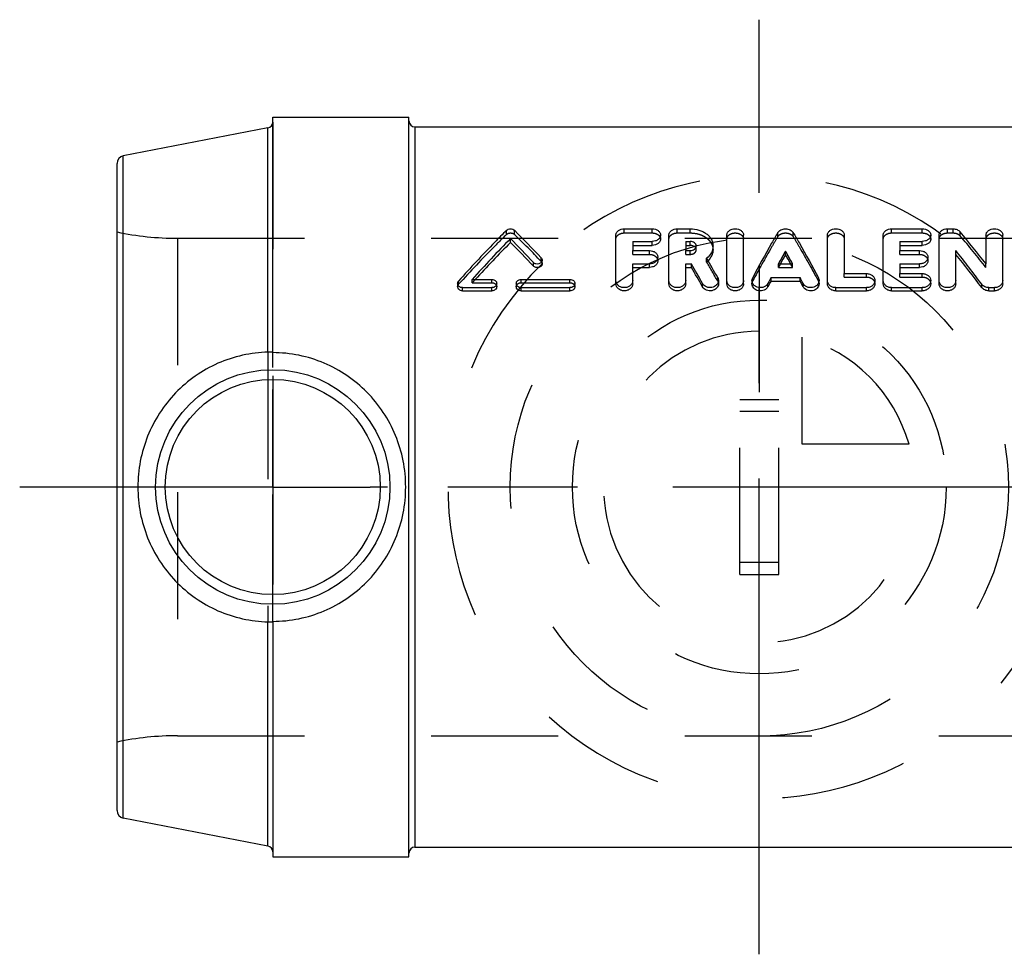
# Model space of a CAD drawing. Header units: millimetres. Extents: x 462 to 538, y 476 to 524.
# Tile 1 of 2: x 462 to 512.6, y 476 to 524. Entities that reach past the tile are written whole.
import ezdxf

# ---------------------------------------------------------------- set-up
doc = ezdxf.new("R2010")
doc.units = ezdxf.units.MM
doc.header["$LTSCALE"] = 65.185185
doc.linetypes.add('CENTER', pattern=[0.6, 0.375, -0.075, 0.075, -0.075])
doc.linetypes.add('HIDDEN', pattern=[0.2, 0.1, -0.1])
for name, color, linetype in [('ACHSEN_S', 7, 'CONTINUOUS'), ('KOERPER', 7, 'CONTINUOUS'), ('KONST.EL_MIT_GEO', 7, 'CONTINUOUS'), ('KURVEN', 7, 'CONTINUOUS')]:
    doc.layers.add(name, color=color, linetype=linetype)

msp = doc.modelspace()

# ---------------------------------------------------------------- linework, layer by layer
at = {"layer": 'ACHSEN_S', "color": 2, "linetype": 'CENTER'}
for p, q in [((500, 475.997), (500, 524.003)), ((475, 500), (475, 505)), ((470, 500), (462, 500)), ((475, 500), (470, 500)), ((475, 500), (475, 495)), ((475, 500), (480, 500)), ((520, 500), (480, 500))]:
    msp.add_line(p, q, dxfattribs=at)
at = {"layer": 'KOERPER', "color": 7, "linetype": 'Continuous'}
for p, q in [((475, 506.9), (475, 519)), ((475, 519), (482, 519)), ((482, 481), (482, 519)), ((474.757, 506.927), (474.757, 518.453)), ((482.3, 518.5), (517.7, 518.5)), ((474.757, 481.547), (474.757, 493.073)), ((475, 493.1), (475, 481)), ((482.3, 481.5), (517.7, 481.5)), ((475, 481), (482, 481))]:
    msp.add_line(p, q, dxfattribs=at)
at = {"layer": 'KOERPER', "color": 8, "linetype": 'HIDDEN'}
for p, q in [((470.106, 512.775), (529.894, 512.775)), ((474.757, 506.927), (474.757, 493.073)), ((475, 493.1), (475, 506.9)), ((470.106, 487.225), (529.894, 487.225))]:
    msp.add_line(p, q, dxfattribs=at)
at = {"layer": 'KOERPER', "color": 7, "linetype": 'Continuous'}
for points, knots in [([(474.757, 506.927), (474.318, 506.916), (473.436, 506.808), (472.167, 506.392), (470.999, 505.734), (469.981, 504.861), (469.15, 503.811), (468.535, 502.621), (468.156, 501.336), (468.071, 500.445), (468.071, 500)], [0, 0, 0, 0, 0.123802, 0.248787, 0.374148, 0.499377, 0.62441, 0.74944, 0.874639, 1, 1, 1, 1]), ([(475, 506.914), (475, 506.915), (474.999, 506.916), (474.993, 506.918), (474.981, 506.921), (474.961, 506.923), (474.933, 506.925), (474.897, 506.927), (474.855, 506.928), (474.808, 506.928), (474.775, 506.928), (474.757, 506.927)], [0, 0, 0, 0, 0.007193, 0.021049, 0.072475, 0.156204, 0.271627, 0.417243, 0.590384, 0.786727, 1, 1, 1, 1]), ([(481.832, 500), (481.832, 500.452), (481.744, 501.357), (481.352, 502.658), (480.72, 503.852), (479.872, 504.898), (478.839, 505.76), (477.653, 506.406), (476.357, 506.809), (475.452, 506.9), (475, 506.9)], [0, 0, 0, 0, 0.126007, 0.25146, 0.37612, 0.500182, 0.624174, 0.748683, 0.874025, 1, 1, 1, 1]), ([(468.071, 500), (468.071, 499.555), (468.156, 498.664), (468.535, 497.379), (469.15, 496.189), (469.981, 495.139), (470.999, 494.266), (472.167, 493.608), (473.436, 493.192), (474.318, 493.084), (474.757, 493.073)], [0, 0, 0, 0, 0.125361, 0.25056, 0.37559, 0.500623, 0.625852, 0.751213, 0.876198, 1, 1, 1, 1]), ([(475, 493.1), (475.452, 493.1), (476.357, 493.191), (477.653, 493.594), (478.839, 494.24), (479.872, 495.102), (480.72, 496.148), (481.352, 497.342), (481.744, 498.643), (481.832, 499.548), (481.832, 500)], [0, 0, 0, 0, 0.125975, 0.251317, 0.375826, 0.499818, 0.62388, 0.74854, 0.873993, 1, 1, 1, 1]), ([(474.757, 493.073), (474.775, 493.072), (474.808, 493.072), (474.855, 493.072), (474.897, 493.073), (474.933, 493.075), (474.961, 493.077), (474.981, 493.079), (474.993, 493.082), (474.999, 493.084), (475, 493.085), (475, 493.086)], [0, 0, 0, 0, 0.213273, 0.409615, 0.582757, 0.728373, 0.843795, 0.927525, 0.978951, 0.992807, 1, 1, 1, 1])]:
    msp.add_open_spline(points, degree=3, knots=knots, dxfattribs=at)
at = {"layer": 'KONST.EL_MIT_GEO', "color": 8, "linetype": 'HIDDEN'}
for p, q in [((475, 518.739), (475, 481.261)), ((482, 481.2), (482, 518.8)), ((487.013, 512.974), (487.013, 513.184)), ((487.422, 512.974), (487.422, 513.184)), ((493.062, 513.048), (493.062, 513.26)), ((493.062, 513.048), (494.496, 513.048)), ((494.496, 513.048), (494.496, 513.26)), ((495.787, 513.048), (495.787, 513.26)), ((495.787, 513.048), (496.455, 513.048)), ((496.455, 513.048), (496.455, 513.26)), ((500.951, 512.861), (500.951, 513.069)), ((501.739, 512.861), (501.739, 513.069)), ((506.797, 513.048), (506.797, 513.26)), ((506.797, 513.048), (508.374, 513.048)), ((508.374, 513.048), (508.374, 513.26)), ((509.665, 513.048), (509.665, 513.26)), ((509.665, 513.048), (509.952, 513.048)), ((509.952, 513.048), (509.952, 513.26)), ((510.317, 512.901), (510.317, 513.11)), ((470.106, 512.775), (470.106, 487.225)), ((493.493, 511.95), (493.493, 512.144)), ((493.493, 511.95), (494.353, 511.95)), ((494.353, 511.95), (494.353, 512.144)), ((496.217, 511.95), (496.217, 512.144)), ((496.217, 511.95), (496.455, 511.95)), ((496.455, 511.95), (496.455, 512.144)), ((496.76, 512.183), (496.76, 512.38)), ((507.227, 511.95), (507.227, 512.144)), ((507.227, 511.95), (508.231, 511.95)), ((508.231, 511.95), (508.231, 512.144)), ((488.795, 511.584), (488.795, 511.772)), ((497.294, 511.558), (497.294, 511.746)), ((500.979, 511.277), (500.979, 511.46)), ((501.711, 511.277), (501.711, 511.46)), ((511.645, 511.278), (511.645, 511.461)), ((500.979, 511.277), (501.711, 511.277)), ((504.359, 510.786), (504.359, 510.961)), ((505.507, 510.786), (505.507, 510.961)), ((507.227, 510.786), (507.227, 510.961)), ((508.374, 510.786), (508.374, 510.961)), ((484.55, 510.41), (484.55, 510.579)), ((485.252, 510.493), (485.252, 510.663)), ((485.252, 510.493), (486.257, 510.493)), ((486.257, 510.493), (486.257, 510.663)), ((487.762, 510.493), (487.762, 510.663)), ((487.762, 510.493), (490.272, 510.493)), ((490.272, 510.493), (490.272, 510.663)), ((497.86, 510.584), (497.86, 510.755)), ((499.658, 510.577), (499.658, 510.748)), ((503.032, 510.577), (503.032, 510.748)), ((504.359, 510.786), (505.507, 510.786)), ((507.227, 510.786), (508.374, 510.786)), ((499, 495.5), (499, 504.5)), ((499, 504.5), (501, 504.5)), ((501, 495.5), (501, 504.5)), ((501, 503.875), (499, 503.875)), ((501, 496.125), (499, 496.125)), ((499, 495.5), (501, 495.5))]:
    msp.add_line(p, q, dxfattribs=at)
at = {"layer": 'KONST.EL_MIT_GEO', "color": 7, "linetype": 'Continuous'}
for p, q in [((474.757, 518.453), (467.324, 517.008)), ((482.3, 518.5), (482.3, 481.5)), ((467.324, 482.992), (467.324, 517.008)), ((467, 483.385), (467, 516.615)), ((493.062, 513.26), (494.496, 513.26)), ((495.787, 513.26), (496.455, 513.26)), ((506.797, 513.26), (508.374, 513.26)), ((509.665, 513.26), (509.952, 513.26)), ((487.217, 512.558), (487.217, 512.761)), ((492.632, 510.434), (492.632, 512.94)), ((493.493, 512.614), (493.493, 512.144)), ((493.493, 512.614), (494.496, 512.614)), ((494.496, 512.413), (494.496, 512.614)), ((494.927, 512.733), (494.927, 512.94)), ((495.357, 510.434), (495.357, 512.94)), ((496.217, 512.614), (496.217, 512.144)), ((496.217, 512.614), (496.455, 512.614)), ((496.455, 512.413), (496.455, 512.614)), ((498.331, 510.434), (498.331, 512.94)), ((499.191, 510.434), (499.191, 512.94)), ((503.499, 510.434), (503.499, 512.94)), ((504.359, 512.94), (504.359, 510.961)), ((506.367, 510.434), (506.367, 512.94)), ((507.227, 512.614), (507.227, 512.144)), ((507.227, 512.614), (508.374, 512.614)), ((508.374, 512.413), (508.374, 512.614)), ((508.805, 512.733), (508.805, 512.94)), ((509.235, 510.434), (509.235, 512.94)), ((511.645, 512.94), (511.645, 511.461)), ((512.506, 510.434), (512.506, 512.94)), ((493.493, 512.413), (494.496, 512.413)), ((493.493, 512.144), (494.353, 512.144)), ((496.217, 512.413), (496.455, 512.413)), ((496.217, 512.144), (496.455, 512.144)), ((497.62, 512.183), (497.62, 512.38)), ((501.345, 511.928), (501.345, 512.121)), ((507.227, 512.413), (508.374, 512.413)), ((507.227, 512.144), (508.231, 512.144)), ((510.095, 510.434), (510.095, 512.142)), ((488.393, 511.348), (488.393, 511.532)), ((488.845, 511.466), (488.845, 511.652)), ((493.493, 510.434), (493.493, 511.46)), ((493.493, 511.46), (494.353, 511.46)), ((494.353, 511.277), (494.353, 511.46)), ((494.783, 511.616), (494.783, 511.804)), ((496.217, 510.434), (496.217, 511.46)), ((496.217, 511.46), (496.511, 511.46)), ((496.511, 511.277), (496.511, 511.46)), ((500.979, 511.46), (501.711, 511.46)), ((507.227, 511.46), (507.227, 510.961)), ((507.227, 511.46), (508.231, 511.46)), ((508.231, 511.277), (508.231, 511.46)), ((508.661, 511.616), (508.661, 511.804)), ((493.493, 511.277), (494.353, 511.277)), ((496.217, 511.277), (496.511, 511.277)), ((504.359, 510.961), (505.507, 510.961)), ((507.227, 511.277), (508.231, 511.277)), ((507.227, 510.961), (508.374, 510.961)), ((484.5, 510.452), (484.5, 510.285)), ((485.252, 510.663), (486.257, 510.663)), ((486.508, 510.285), (486.508, 510.452)), ((487.511, 510.452), (487.511, 510.285)), ((487.762, 510.663), (490.272, 510.663)), ((490.523, 510.285), (490.523, 510.452)), ((497.081, 510.283), (497.081, 510.45)), ((497.901, 510.434), (497.901, 510.603)), ((499.622, 510.603), (499.622, 510.434)), ((500.445, 510.29), (500.445, 510.457)), ((500.601, 510.581), (500.601, 510.753)), ((500.601, 510.753), (502.09, 510.753)), ((500.601, 510.581), (502.09, 510.581)), ((502.09, 510.581), (502.09, 510.753)), ((502.245, 510.29), (502.245, 510.457)), ((503.069, 510.434), (503.069, 510.603)), ((505.937, 510.434), (505.937, 510.603)), ((508.805, 510.434), (508.805, 510.603)), ((484.751, 510.076), (484.751, 510.239)), ((484.751, 510.239), (486.257, 510.239)), ((484.751, 510.076), (486.257, 510.076)), ((486.257, 510.076), (486.257, 510.239)), ((487.762, 510.076), (487.762, 510.239)), ((487.762, 510.239), (490.272, 510.239)), ((487.762, 510.076), (490.272, 510.076)), ((490.272, 510.076), (490.272, 510.239)), ((503.929, 510.076), (503.929, 510.239)), ((503.929, 510.239), (505.507, 510.239)), ((503.929, 510.076), (505.507, 510.076)), ((505.507, 510.076), (505.507, 510.239)), ((506.797, 510.076), (506.797, 510.239)), ((506.797, 510.239), (508.374, 510.239)), ((506.797, 510.076), (508.374, 510.076)), ((508.374, 510.076), (508.374, 510.239)), ((511.424, 510.245), (511.424, 510.411)), ((511.789, 510.239), (512.076, 510.239)), ((511.789, 510.076), (511.789, 510.239)), ((511.789, 510.076), (512.076, 510.076)), ((512.076, 510.076), (512.076, 510.239)), ((474.757, 481.547), (467.324, 482.992))]:
    msp.add_line(p, q, dxfattribs=at)
for radius in [6.025, 5.526]:
    msp.add_circle((475, 500), radius, dxfattribs=at)
for centre, radius, start, end in [((474.7, 518.747), 0.3, 281, 360), ((482.3, 518.8), 0.3, 180, 270), ((467.4, 516.615), 0.4, 101, 180), ((450.526, 475.918), 52.441, 43.1347, 45.2866), ((471.701, 480.638), 50.454, 37.6548, 40.06), ((527.448, 473.098), 56.494, 135.407, 138.323), ((526.501, 473.195), 55.612, 134.9421, 137.6419), ((448.379, 474.448), 54.556, 42.8232, 44.6098), ((449.026, 474.272), 54.078, 43.2833, 45.0707), ((549.969, 484.796), 55.776, 150.6649, 151.4417), ((452.721, 484.796), 55.776, 28.5583, 29.3351), ((465.899, 476.85), 56.559, 36.3973, 38.6084), ((466.786, 476.804), 55.775, 36.8391, 39.0587), ((444.119, 481.236), 60.485, 28.88169, 29.97972), ((446.804, 482.225), 58.488, 29.19634, 30.31417), ((548.314, 485.103), 54.089, 150.2682, 150.8379), ((454.377, 485.103), 54.089, 29.1621, 29.7318), ((445.381, 481.302), 59.269, 29.27326, 30.38028), ((557.584, 480.69), 64.428, 152.18548, 152.48255), ((556.168, 480.791), 63.05, 151.80338, 152.10315), ((445.106, 480.69), 64.428, 27.51745, 27.81452), ((446.522, 480.791), 63.05, 27.89685, 28.19662), ((467.4, 483.385), 0.4, 180, 259), ((474.7, 481.253), 0.3, 0, 79), ((482.3, 481.2), 0.3, 90, 180)]:
    msp.add_arc(centre, radius, start, end, dxfattribs=at)
at = {"layer": 'KONST.EL_MIT_GEO', "color": 8, "linetype": 'HIDDEN'}
for centre, radius, start, end in [((470.106, 527.775), 15, 258.0513, 270), ((451.132, 475.724), 52.005, 43.5952, 45.7475), ((472.448, 480.541), 49.811, 38.1021, 40.5148), ((496.641, 512.363), 1.036, 309.0989, 314.433), ((448.012, 482.276), 57.325, 29.59058, 30.71738), ((550.634, 483.803), 56.749, 150.8338, 151.0451), ((452.056, 483.803), 56.749, 28.9549, 29.1662), ((531.167, 468.852), 61.986, 137.58169, 137.79476), ((470.106, 472.225), 15, 90, 101.9487)]:
    msp.add_arc(centre, radius, start, end, dxfattribs=at)
at = {"layer": 'KONST.EL_MIT_GEO', "color": 7, "linetype": 'Continuous'}
for points, knots in [([(487.013, 513.184), (486.808, 512.981), (485.966, 512.133), (485.152, 511.256), (484.55, 510.579)], [0, 0, 0, 0, 0.241612, 1, 1, 1, 1]), ([(487.013, 513.184), (487.038, 513.209), (487.104, 513.247), (487.217, 513.266), (487.33, 513.247), (487.397, 513.209), (487.422, 513.184)], [0, 0, 0, 0, 0.239176, 0.500006, 0.761124, 1, 1, 1, 1]), ([(492.632, 512.94), (492.632, 512.961), (492.638, 513.004), (492.673, 513.088), (492.758, 513.178), (492.9, 513.244), (493.007, 513.26), (493.062, 513.26)], [0, 0, 0, 0, 0.107925, 0.218919, 0.456188, 0.719651, 1, 1, 1, 1]), ([(494.496, 513.26), (494.551, 513.26), (494.659, 513.245), (494.8, 513.179), (494.886, 513.089), (494.921, 513.005), (494.927, 512.961), (494.927, 512.94)], [0, 0, 0, 0, 0.279024, 0.542264, 0.780204, 0.89145, 1, 1, 1, 1]), ([(495.357, 512.94), (495.357, 512.961), (495.363, 513.004), (495.397, 513.088), (495.483, 513.178), (495.624, 513.244), (495.732, 513.26), (495.787, 513.26)], [0, 0, 0, 0, 0.107925, 0.218919, 0.456188, 0.719651, 1, 1, 1, 1]), ([(496.455, 513.26), (496.603, 513.26), (496.825, 513.229), (497.096, 513.124), (497.275, 513.017), (497.424, 512.884), (497.536, 512.73), (497.605, 512.559), (497.62, 512.439), (497.62, 512.38)], [0, 0, 0, 0, 0.275438, 0.409137, 0.538583, 0.661006, 0.778083, 0.890407, 1, 1, 1, 1]), ([(498.331, 512.94), (498.331, 512.961), (498.337, 513.005), (498.372, 513.088), (498.458, 513.179), (498.599, 513.245), (498.761, 513.267), (498.923, 513.245), (499.065, 513.179), (499.151, 513.088), (499.185, 513.005), (499.191, 512.961), (499.191, 512.94)], [0, 0, 0, 0, 0.054197, 0.109839, 0.228797, 0.360434, 0.499987, 0.639546, 0.771198, 0.890172, 0.945807, 1, 1, 1, 1]), ([(500.951, 513.069), (500.843, 512.886), (500.398, 512.121), (499.972, 511.344), (499.658, 510.748)], [0, 0, 0, 0, 0.240001, 1, 1, 1, 1]), ([(500.951, 513.069), (500.969, 513.098), (501.016, 513.153), (501.11, 513.213), (501.223, 513.251), (501.345, 513.264), (501.468, 513.251), (501.58, 513.213), (501.675, 513.153), (501.722, 513.098), (501.739, 513.069)], [0, 0, 0, 0, 0.1115, 0.233231, 0.364546, 0.50002, 0.63567, 0.766901, 0.888614, 1, 1, 1, 1]), ([(501.739, 513.069), (501.847, 512.886), (502.293, 512.121), (502.718, 511.344), (503.032, 510.748)], [0, 0, 0, 0, 0.240001, 1, 1, 1, 1]), ([(503.499, 512.94), (503.499, 512.961), (503.505, 513.005), (503.54, 513.088), (503.626, 513.179), (503.767, 513.245), (503.929, 513.267), (504.091, 513.245), (504.233, 513.179), (504.319, 513.088), (504.354, 513.005), (504.359, 512.961), (504.359, 512.94)], [0, 0, 0, 0, 0.054197, 0.109839, 0.228797, 0.360434, 0.499987, 0.639546, 0.771198, 0.890172, 0.945807, 1, 1, 1, 1]), ([(506.367, 512.94), (506.367, 512.961), (506.373, 513.004), (506.407, 513.088), (506.493, 513.178), (506.634, 513.244), (506.742, 513.26), (506.797, 513.26)], [0, 0, 0, 0, 0.107925, 0.218919, 0.456188, 0.719651, 1, 1, 1, 1]), ([(508.374, 513.26), (508.429, 513.26), (508.537, 513.245), (508.678, 513.179), (508.764, 513.089), (508.799, 513.005), (508.805, 512.961), (508.805, 512.94)], [0, 0, 0, 0, 0.279024, 0.542264, 0.780204, 0.89145, 1, 1, 1, 1]), ([(509.235, 512.94), (509.235, 512.961), (509.241, 513.004), (509.275, 513.088), (509.361, 513.178), (509.502, 513.244), (509.61, 513.26), (509.665, 513.26)], [0, 0, 0, 0, 0.107925, 0.218919, 0.456188, 0.719651, 1, 1, 1, 1]), ([(509.952, 513.26), (510.022, 513.26), (510.158, 513.236), (510.275, 513.159), (510.317, 513.11)], [0, 0, 0, 0, 0.524127, 1, 1, 1, 1]), ([(511.645, 512.94), (511.645, 512.961), (511.651, 513.005), (511.686, 513.088), (511.772, 513.179), (511.913, 513.245), (512.075, 513.267), (512.238, 513.245), (512.379, 513.179), (512.465, 513.088), (512.5, 513.005), (512.506, 512.961), (512.506, 512.94)], [0, 0, 0, 0, 0.054197, 0.109839, 0.228797, 0.360434, 0.499987, 0.639546, 0.771198, 0.890172, 0.945807, 1, 1, 1, 1]), ([(494.927, 512.94), (494.927, 512.919), (494.921, 512.875), (494.886, 512.79), (494.801, 512.699), (494.659, 512.63), (494.552, 512.614), (494.496, 512.614)], [0, 0, 0, 0, 0.108155, 0.219431, 0.45787, 0.721212, 1, 1, 1, 1]), ([(494.927, 512.733), (494.927, 512.712), (494.921, 512.669), (494.886, 512.586), (494.8, 512.496), (494.659, 512.429), (494.551, 512.413), (494.496, 512.413)], [0, 0, 0, 0, 0.107132, 0.217579, 0.455395, 0.719548, 1, 1, 1, 1]), ([(496.76, 512.38), (496.76, 512.412), (496.742, 512.478), (496.67, 512.555), (496.57, 512.604), (496.494, 512.614), (496.455, 512.614)], [0, 0, 0, 0, 0.223728, 0.464514, 0.724977, 1, 1, 1, 1]), ([(508.805, 512.94), (508.805, 512.919), (508.799, 512.875), (508.764, 512.79), (508.679, 512.699), (508.538, 512.63), (508.43, 512.614), (508.374, 512.614)], [0, 0, 0, 0, 0.108155, 0.219431, 0.45787, 0.721212, 1, 1, 1, 1]), ([(508.805, 512.733), (508.805, 512.712), (508.799, 512.669), (508.764, 512.586), (508.678, 512.496), (508.537, 512.429), (508.43, 512.413), (508.374, 512.413)], [0, 0, 0, 0, 0.107132, 0.217579, 0.455395, 0.719548, 1, 1, 1, 1]), ([(494.353, 512.144), (494.408, 512.144), (494.517, 512.127), (494.659, 512.056), (494.743, 511.96), (494.777, 511.872), (494.783, 511.827), (494.783, 511.804)], [0, 0, 0, 0, 0.274697, 0.535439, 0.774824, 0.88843, 1, 1, 1, 1]), ([(496.731, 512.281), (496.705, 512.323), (496.617, 512.393), (496.511, 512.413), (496.455, 512.413)], [0, 0, 0, 0, 0.474221, 1, 1, 1, 1]), ([(496.455, 512.144), (496.494, 512.144), (496.57, 512.155), (496.67, 512.205), (496.742, 512.282), (496.76, 512.349), (496.76, 512.38)], [0, 0, 0, 0, 0.274549, 0.534967, 0.776583, 1, 1, 1, 1]), ([(497.62, 512.38), (497.62, 512.322), (497.605, 512.204), (497.517, 511.974), (497.392, 511.827), (497.294, 511.746)], [0, 0, 0, 0, 0.238687, 0.48212, 1, 1, 1, 1]), ([(497.62, 512.183), (497.62, 512.132), (497.609, 512.03), (497.541, 511.831), (497.443, 511.698), (497.366, 511.623)], [0, 0, 0, 0, 0.240296, 0.484566, 1, 1, 1, 1]), ([(508.231, 512.144), (508.286, 512.144), (508.395, 512.127), (508.537, 512.056), (508.621, 511.96), (508.656, 511.872), (508.661, 511.827), (508.661, 511.804)], [0, 0, 0, 0, 0.274697, 0.535439, 0.774824, 0.88843, 1, 1, 1, 1]), ([(488.845, 511.652), (488.845, 511.631), (488.836, 511.588), (488.799, 511.53), (488.743, 511.486), (488.649, 511.448), (488.519, 511.446), (488.426, 511.496), (488.393, 511.532)], [0, 0, 0, 0, 0.110414, 0.225294, 0.348963, 0.4795, 0.747824, 1, 1, 1, 1]), ([(488.845, 511.466), (488.845, 511.446), (488.836, 511.403), (488.799, 511.346), (488.743, 511.302), (488.649, 511.265), (488.519, 511.263), (488.426, 511.313), (488.393, 511.348)], [0, 0, 0, 0, 0.109273, 0.223425, 0.346942, 0.477837, 0.747529, 1, 1, 1, 1]), ([(488.795, 511.772), (488.811, 511.756), (488.836, 511.718), (488.845, 511.674), (488.845, 511.652)], [0, 0, 0, 0, 0.514499, 1, 1, 1, 1]), ([(494.783, 511.804), (494.783, 511.759), (494.758, 511.664), (494.659, 511.551), (494.518, 511.476), (494.408, 511.46), (494.353, 511.46)], [0, 0, 0, 0, 0.223692, 0.464259, 0.725563, 1, 1, 1, 1]), ([(494.783, 511.616), (494.783, 511.594), (494.777, 511.549), (494.743, 511.461), (494.659, 511.366), (494.517, 511.293), (494.408, 511.277), (494.353, 511.277)], [0, 0, 0, 0, 0.110203, 0.223094, 0.462606, 0.724291, 1, 1, 1, 1]), ([(508.661, 511.804), (508.661, 511.759), (508.636, 511.664), (508.537, 511.551), (508.396, 511.476), (508.287, 511.46), (508.231, 511.46)], [0, 0, 0, 0, 0.223692, 0.464259, 0.725563, 1, 1, 1, 1]), ([(508.661, 511.616), (508.661, 511.594), (508.655, 511.549), (508.621, 511.461), (508.537, 511.366), (508.395, 511.293), (508.287, 511.277), (508.231, 511.277)], [0, 0, 0, 0, 0.110203, 0.223094, 0.462606, 0.724291, 1, 1, 1, 1]), ([(505.507, 510.961), (505.562, 510.961), (505.672, 510.944), (505.814, 510.867), (505.913, 510.749), (505.937, 510.65), (505.937, 510.603)], [0, 0, 0, 0, 0.270178, 0.528812, 0.770405, 1, 1, 1, 1]), ([(508.374, 510.961), (508.43, 510.961), (508.54, 510.944), (508.682, 510.867), (508.781, 510.749), (508.805, 510.65), (508.805, 510.603)], [0, 0, 0, 0, 0.270178, 0.528812, 0.770405, 1, 1, 1, 1]), ([(484.5, 510.452), (484.5, 510.475), (484.509, 510.521), (484.534, 510.561), (484.55, 510.579)], [0, 0, 0, 0, 0.489711, 1, 1, 1, 1]), ([(484.751, 510.239), (484.718, 510.239), (484.654, 510.25), (484.571, 510.296), (484.514, 510.366), (484.5, 510.424), (484.5, 510.452)], [0, 0, 0, 0, 0.269317, 0.527067, 0.769132, 1, 1, 1, 1]), ([(486.257, 510.663), (486.289, 510.663), (486.353, 510.653), (486.436, 510.607), (486.494, 510.538), (486.508, 510.48), (486.508, 510.452)], [0, 0, 0, 0, 0.270524, 0.527418, 0.769887, 1, 1, 1, 1]), ([(486.508, 510.452), (486.508, 510.424), (486.494, 510.366), (486.436, 510.296), (486.353, 510.25), (486.289, 510.239), (486.257, 510.239)], [0, 0, 0, 0, 0.229717, 0.473347, 0.730367, 1, 1, 1, 1]), ([(487.511, 510.452), (487.511, 510.48), (487.525, 510.537), (487.583, 510.607), (487.666, 510.653), (487.73, 510.663), (487.762, 510.663)], [0, 0, 0, 0, 0.229726, 0.472699, 0.729655, 1, 1, 1, 1]), ([(487.762, 510.239), (487.73, 510.239), (487.665, 510.25), (487.583, 510.296), (487.525, 510.366), (487.511, 510.424), (487.511, 510.452)], [0, 0, 0, 0, 0.269807, 0.526769, 0.769894, 1, 1, 1, 1]), ([(490.272, 510.663), (490.304, 510.663), (490.368, 510.653), (490.451, 510.607), (490.509, 510.538), (490.523, 510.48), (490.523, 510.452)], [0, 0, 0, 0, 0.270524, 0.527418, 0.769887, 1, 1, 1, 1]), ([(490.523, 510.452), (490.523, 510.424), (490.509, 510.366), (490.451, 510.296), (490.368, 510.25), (490.304, 510.239), (490.272, 510.239)], [0, 0, 0, 0, 0.229717, 0.473347, 0.730367, 1, 1, 1, 1]), ([(493.493, 510.603), (493.493, 510.556), (493.469, 510.457), (493.37, 510.336), (493.228, 510.257), (493.062, 510.23), (492.897, 510.257), (492.754, 510.336), (492.656, 510.457), (492.632, 510.556), (492.632, 510.603)], [0, 0, 0, 0, 0.114715, 0.23602, 0.365404, 0.499987, 0.634576, 0.763976, 0.885297, 1, 1, 1, 1]), ([(493.493, 510.434), (493.493, 510.387), (493.468, 510.29), (493.37, 510.171), (493.228, 510.094), (493.062, 510.067), (492.897, 510.094), (492.755, 510.171), (492.657, 510.29), (492.632, 510.387), (492.632, 510.434)], [0, 0, 0, 0, 0.113774, 0.234733, 0.36452, 0.499987, 0.63546, 0.765264, 0.886237, 1, 1, 1, 1]), ([(496.217, 510.603), (496.217, 510.556), (496.193, 510.457), (496.095, 510.336), (495.953, 510.257), (495.787, 510.23), (495.621, 510.257), (495.479, 510.336), (495.381, 510.457), (495.357, 510.556), (495.357, 510.603)], [0, 0, 0, 0, 0.114715, 0.23602, 0.365404, 0.499987, 0.634576, 0.763976, 0.885297, 1, 1, 1, 1]), ([(496.217, 510.434), (496.217, 510.387), (496.193, 510.29), (496.095, 510.171), (495.952, 510.094), (495.787, 510.067), (495.622, 510.094), (495.479, 510.171), (495.381, 510.29), (495.357, 510.387), (495.357, 510.434)], [0, 0, 0, 0, 0.113774, 0.234733, 0.36452, 0.499987, 0.63546, 0.765264, 0.886237, 1, 1, 1, 1]), ([(497.901, 510.603), (497.901, 510.562), (497.883, 510.478), (497.81, 510.369), (497.699, 510.287), (497.564, 510.241), (497.419, 510.235), (497.279, 510.27), (497.16, 510.342), (497.102, 510.412), (497.081, 510.45)], [0, 0, 0, 0, 0.113066, 0.231222, 0.356326, 0.487288, 0.620882, 0.752967, 0.879959, 1, 1, 1, 1]), ([(497.901, 510.434), (497.901, 510.394), (497.883, 510.31), (497.81, 510.203), (497.699, 510.123), (497.564, 510.077), (497.419, 510.072), (497.279, 510.106), (497.16, 510.176), (497.102, 510.246), (497.081, 510.283)], [0, 0, 0, 0, 0.111985, 0.229511, 0.354624, 0.486128, 0.6205, 0.753231, 0.880408, 1, 1, 1, 1]), ([(497.86, 510.755), (497.873, 510.732), (497.894, 510.682), (497.901, 510.629), (497.901, 510.603)], [0, 0, 0, 0, 0.503848, 1, 1, 1, 1]), ([(499.191, 510.603), (499.191, 510.556), (499.167, 510.457), (499.069, 510.336), (498.927, 510.257), (498.761, 510.23), (498.595, 510.257), (498.453, 510.336), (498.355, 510.457), (498.331, 510.556), (498.331, 510.603)], [0, 0, 0, 0, 0.114715, 0.23602, 0.365404, 0.499987, 0.634576, 0.763976, 0.885297, 1, 1, 1, 1]), ([(499.191, 510.434), (499.191, 510.387), (499.167, 510.29), (499.069, 510.171), (498.927, 510.094), (498.761, 510.067), (498.596, 510.094), (498.454, 510.171), (498.355, 510.29), (498.331, 510.387), (498.331, 510.434)], [0, 0, 0, 0, 0.113774, 0.234733, 0.36452, 0.499987, 0.63546, 0.765264, 0.886237, 1, 1, 1, 1]), ([(499.622, 510.603), (499.622, 510.628), (499.628, 510.678), (499.646, 510.726), (499.658, 510.748)], [0, 0, 0, 0, 0.496551, 1, 1, 1, 1]), ([(500.445, 510.457), (500.425, 510.419), (500.368, 510.347), (500.249, 510.272), (500.109, 510.235), (499.963, 510.24), (499.826, 510.285), (499.714, 510.367), (499.639, 510.477), (499.622, 510.562), (499.622, 510.603)], [0, 0, 0, 0, 0.119685, 0.246409, 0.378403, 0.512072, 0.643222, 0.768545, 0.886861, 1, 1, 1, 1]), ([(500.445, 510.29), (500.425, 510.252), (500.368, 510.181), (500.249, 510.108), (500.109, 510.072), (499.963, 510.077), (499.826, 510.121), (499.714, 510.201), (499.639, 510.309), (499.622, 510.393), (499.622, 510.434)], [0, 0, 0, 0, 0.119204, 0.246088, 0.378721, 0.513177, 0.644886, 0.770238, 0.887936, 1, 1, 1, 1]), ([(503.069, 510.603), (503.069, 510.562), (503.051, 510.477), (502.976, 510.367), (502.864, 510.285), (502.727, 510.24), (502.581, 510.235), (502.441, 510.272), (502.322, 510.347), (502.265, 510.419), (502.245, 510.457)], [0, 0, 0, 0, 0.113131, 0.231432, 0.356748, 0.487902, 0.621589, 0.753595, 0.880315, 1, 1, 1, 1]), ([(503.069, 510.434), (503.069, 510.393), (503.051, 510.309), (502.976, 510.201), (502.864, 510.121), (502.727, 510.077), (502.581, 510.072), (502.441, 510.108), (502.323, 510.181), (502.265, 510.252), (502.245, 510.29)], [0, 0, 0, 0, 0.112056, 0.229739, 0.355084, 0.486797, 0.621271, 0.753916, 0.880797, 1, 1, 1, 1]), ([(503.032, 510.748), (503.044, 510.726), (503.063, 510.678), (503.069, 510.628), (503.069, 510.603)], [0, 0, 0, 0, 0.503413, 1, 1, 1, 1]), ([(503.929, 510.239), (503.874, 510.239), (503.763, 510.257), (503.621, 510.336), (503.523, 510.457), (503.499, 510.556), (503.499, 510.603)], [0, 0, 0, 0, 0.269068, 0.527843, 0.770536, 1, 1, 1, 1]), ([(503.929, 510.076), (503.874, 510.076), (503.764, 510.094), (503.622, 510.171), (503.523, 510.29), (503.499, 510.387), (503.499, 510.434)], [0, 0, 0, 0, 0.270836, 0.530418, 0.772418, 1, 1, 1, 1]), ([(505.937, 510.603), (505.937, 510.556), (505.913, 510.457), (505.814, 510.336), (505.672, 510.257), (505.562, 510.239), (505.507, 510.239)], [0, 0, 0, 0, 0.229541, 0.472206, 0.730989, 1, 1, 1, 1]), ([(505.937, 510.434), (505.937, 510.387), (505.912, 510.289), (505.814, 510.171), (505.672, 510.094), (505.562, 510.076), (505.507, 510.076)], [0, 0, 0, 0, 0.227659, 0.469631, 0.729222, 1, 1, 1, 1]), ([(506.797, 510.239), (506.741, 510.239), (506.631, 510.257), (506.489, 510.336), (506.391, 510.457), (506.367, 510.556), (506.367, 510.603)], [0, 0, 0, 0, 0.269068, 0.527843, 0.770536, 1, 1, 1, 1]), ([(506.797, 510.076), (506.741, 510.076), (506.632, 510.094), (506.49, 510.171), (506.391, 510.29), (506.367, 510.387), (506.367, 510.434)], [0, 0, 0, 0, 0.270836, 0.530418, 0.772418, 1, 1, 1, 1]), ([(508.805, 510.603), (508.805, 510.556), (508.781, 510.457), (508.682, 510.336), (508.54, 510.257), (508.43, 510.239), (508.374, 510.239)], [0, 0, 0, 0, 0.229541, 0.472206, 0.730989, 1, 1, 1, 1]), ([(508.805, 510.434), (508.805, 510.387), (508.78, 510.289), (508.682, 510.171), (508.54, 510.094), (508.43, 510.076), (508.374, 510.076)], [0, 0, 0, 0, 0.227659, 0.469631, 0.729222, 1, 1, 1, 1]), ([(510.095, 510.603), (510.095, 510.556), (510.071, 510.457), (509.973, 510.336), (509.831, 510.257), (509.665, 510.23), (509.499, 510.257), (509.357, 510.336), (509.259, 510.457), (509.235, 510.556), (509.235, 510.603)], [0, 0, 0, 0, 0.114715, 0.23602, 0.365404, 0.499987, 0.634576, 0.763976, 0.885297, 1, 1, 1, 1]), ([(510.095, 510.434), (510.095, 510.387), (510.071, 510.29), (509.973, 510.171), (509.83, 510.094), (509.665, 510.067), (509.5, 510.094), (509.357, 510.171), (509.259, 510.29), (509.235, 510.387), (509.235, 510.434)], [0, 0, 0, 0, 0.113774, 0.234733, 0.36452, 0.499987, 0.63546, 0.765264, 0.886237, 1, 1, 1, 1]), ([(512.506, 510.603), (512.506, 510.556), (512.482, 510.457), (512.383, 510.336), (512.241, 510.257), (512.131, 510.239), (512.076, 510.239)], [0, 0, 0, 0, 0.229459, 0.47212, 0.730924, 1, 1, 1, 1]), ([(512.506, 510.434), (512.506, 510.387), (512.481, 510.29), (512.383, 510.171), (512.241, 510.094), (512.131, 510.076), (512.076, 510.076)], [0, 0, 0, 0, 0.227578, 0.469545, 0.729157, 1, 1, 1, 1]), ([(484.751, 510.076), (484.718, 510.076), (484.654, 510.086), (484.571, 510.132), (484.514, 510.201), (484.5, 510.258), (484.5, 510.285)], [0, 0, 0, 0, 0.271091, 0.529647, 0.771021, 1, 1, 1, 1]), ([(486.508, 510.285), (486.508, 510.258), (486.493, 510.201), (486.436, 510.132), (486.353, 510.086), (486.289, 510.076), (486.257, 510.076)], [0, 0, 0, 0, 0.227835, 0.470768, 0.728592, 1, 1, 1, 1]), ([(487.762, 510.076), (487.73, 510.076), (487.666, 510.086), (487.583, 510.132), (487.525, 510.201), (487.511, 510.258), (487.511, 510.285)], [0, 0, 0, 0, 0.271584, 0.529348, 0.771779, 1, 1, 1, 1]), ([(490.523, 510.285), (490.523, 510.258), (490.509, 510.201), (490.451, 510.132), (490.368, 510.086), (490.304, 510.076), (490.272, 510.076)], [0, 0, 0, 0, 0.227835, 0.470768, 0.728592, 1, 1, 1, 1]), ([(511.789, 510.239), (511.718, 510.239), (511.578, 510.268), (511.464, 510.357), (511.424, 510.411)], [0, 0, 0, 0, 0.51564, 1, 1, 1, 1]), ([(511.789, 510.076), (511.718, 510.076), (511.578, 510.104), (511.464, 510.192), (511.424, 510.245)], [0, 0, 0, 0, 0.517021, 1, 1, 1, 1])]:
    msp.add_open_spline(points, degree=3, knots=knots, dxfattribs=at)
at = {"layer": 'KONST.EL_MIT_GEO', "color": 8, "linetype": 'HIDDEN'}
for points, knots in [([(487.013, 512.974), (486.808, 512.774), (485.966, 511.939), (485.152, 511.077), (484.55, 510.41)], [0, 0, 0, 0, 0.241708, 1, 1, 1, 1]), ([(487.013, 512.974), (487.038, 512.998), (487.105, 513.036), (487.217, 513.054), (487.33, 513.036), (487.396, 512.998), (487.422, 512.974)], [0, 0, 0, 0, 0.238687, 0.500006, 0.761613, 1, 1, 1, 1]), ([(492.632, 512.733), (492.632, 512.754), (492.638, 512.797), (492.673, 512.879), (492.759, 512.968), (492.9, 513.033), (493.007, 513.048), (493.062, 513.048)], [0, 0, 0, 0, 0.106893, 0.217053, 0.453713, 0.718, 1, 1, 1, 1]), ([(494.496, 513.048), (494.551, 513.048), (494.658, 513.033), (494.799, 512.969), (494.886, 512.88), (494.921, 512.797), (494.927, 512.754), (494.927, 512.733)], [0, 0, 0, 0, 0.280668, 0.544738, 0.782076, 0.892487, 1, 1, 1, 1]), ([(495.357, 512.733), (495.357, 512.754), (495.363, 512.797), (495.397, 512.879), (495.483, 512.968), (495.624, 513.033), (495.732, 513.048), (495.787, 513.048)], [0, 0, 0, 0, 0.106893, 0.217053, 0.453713, 0.718, 1, 1, 1, 1]), ([(496.455, 513.048), (496.603, 513.048), (496.825, 513.018), (497.096, 512.915), (497.275, 512.81), (497.424, 512.679), (497.536, 512.527), (497.605, 512.359), (497.62, 512.241), (497.62, 512.183)], [0, 0, 0, 0, 0.277092, 0.411355, 0.541069, 0.663387, 0.779963, 0.891444, 1, 1, 1, 1]), ([(498.331, 512.733), (498.331, 512.754), (498.337, 512.797), (498.372, 512.88), (498.458, 512.969), (498.599, 513.033), (498.761, 513.056), (498.923, 513.033), (499.064, 512.969), (499.15, 512.88), (499.185, 512.797), (499.191, 512.754), (499.191, 512.733)], [0, 0, 0, 0, 0.053679, 0.108903, 0.22756, 0.359611, 0.499987, 0.640368, 0.772435, 0.891108, 0.946324, 1, 1, 1, 1]), ([(500.951, 512.861), (500.969, 512.89), (501.016, 512.943), (501.11, 513.002), (501.223, 513.04), (501.345, 513.052), (501.467, 513.04), (501.58, 513.002), (501.674, 512.943), (501.722, 512.889), (501.739, 512.861)], [0, 0, 0, 0, 0.110874, 0.232478, 0.364065, 0.50002, 0.636152, 0.767654, 0.88924, 1, 1, 1, 1]), ([(503.499, 512.733), (503.499, 512.754), (503.505, 512.797), (503.54, 512.88), (503.626, 512.969), (503.767, 513.033), (503.929, 513.056), (504.091, 513.033), (504.232, 512.969), (504.319, 512.88), (504.354, 512.797), (504.359, 512.754), (504.359, 512.733)], [0, 0, 0, 0, 0.053679, 0.108903, 0.22756, 0.359611, 0.499987, 0.640368, 0.772435, 0.891108, 0.946324, 1, 1, 1, 1]), ([(506.367, 512.733), (506.367, 512.754), (506.373, 512.797), (506.408, 512.879), (506.493, 512.968), (506.635, 513.033), (506.742, 513.048), (506.797, 513.048)], [0, 0, 0, 0, 0.106893, 0.217053, 0.453713, 0.718, 1, 1, 1, 1]), ([(508.374, 513.048), (508.429, 513.048), (508.536, 513.033), (508.678, 512.969), (508.764, 512.88), (508.799, 512.797), (508.805, 512.754), (508.805, 512.733)], [0, 0, 0, 0, 0.280668, 0.544738, 0.782076, 0.892487, 1, 1, 1, 1]), ([(509.235, 512.733), (509.235, 512.754), (509.241, 512.797), (509.275, 512.879), (509.361, 512.968), (509.503, 513.033), (509.61, 513.048), (509.665, 513.048)], [0, 0, 0, 0, 0.106893, 0.217053, 0.453713, 0.718, 1, 1, 1, 1]), ([(509.952, 513.048), (510.022, 513.048), (510.157, 513.025), (510.275, 512.949), (510.317, 512.901)], [0, 0, 0, 0, 0.525297, 1, 1, 1, 1]), ([(511.645, 512.733), (511.645, 512.754), (511.651, 512.797), (511.686, 512.88), (511.772, 512.969), (511.914, 513.033), (512.075, 513.056), (512.237, 513.033), (512.379, 512.969), (512.465, 512.88), (512.5, 512.797), (512.506, 512.754), (512.506, 512.733)], [0, 0, 0, 0, 0.053679, 0.108903, 0.22756, 0.359611, 0.499987, 0.640368, 0.772435, 0.891108, 0.946324, 1, 1, 1, 1]), ([(500.951, 512.861), (500.843, 512.681), (500.398, 511.927), (499.972, 511.163), (499.658, 510.577)], [0, 0, 0, 0, 0.240064, 1, 1, 1, 1]), ([(501.739, 512.861), (501.847, 512.681), (502.293, 511.927), (502.718, 511.163), (503.032, 510.577)], [0, 0, 0, 0, 0.240064, 1, 1, 1, 1]), ([(494.353, 511.95), (494.408, 511.95), (494.517, 511.934), (494.658, 511.864), (494.743, 511.77), (494.777, 511.683), (494.783, 511.638), (494.783, 511.616)], [0, 0, 0, 0, 0.276399, 0.537962, 0.776698, 0.889462, 1, 1, 1, 1]), ([(496.455, 511.95), (496.494, 511.95), (496.57, 511.961), (496.67, 512.01), (496.741, 512.086), (496.76, 512.152), (496.76, 512.183)], [0, 0, 0, 0, 0.276238, 0.537487, 0.778485, 1, 1, 1, 1]), ([(496.76, 512.183), (496.76, 512.2), (496.755, 512.234), (496.74, 512.266), (496.731, 512.281)], [0, 0, 0, 0, 0.497381, 1, 1, 1, 1]), ([(508.231, 511.95), (508.286, 511.95), (508.395, 511.934), (508.536, 511.864), (508.621, 511.77), (508.656, 511.683), (508.661, 511.638), (508.661, 511.616)], [0, 0, 0, 0, 0.276399, 0.537962, 0.776698, 0.889462, 1, 1, 1, 1]), ([(488.795, 511.584), (488.81, 511.568), (488.836, 511.531), (488.845, 511.487), (488.845, 511.466)], [0, 0, 0, 0, 0.515555, 1, 1, 1, 1]), ([(486.257, 510.493), (486.289, 510.493), (486.353, 510.483), (486.436, 510.438), (486.494, 510.37), (486.508, 510.313), (486.508, 510.285)], [0, 0, 0, 0, 0.272296, 0.53, 0.771782, 1, 1, 1, 1]), ([(487.511, 510.285), (487.511, 510.313), (487.525, 510.37), (487.583, 510.438), (487.666, 510.483), (487.73, 510.493), (487.762, 510.493)], [0, 0, 0, 0, 0.227833, 0.470117, 0.727885, 1, 1, 1, 1]), ([(490.272, 510.493), (490.304, 510.493), (490.368, 510.483), (490.451, 510.438), (490.509, 510.37), (490.523, 510.313), (490.523, 510.285)], [0, 0, 0, 0, 0.272296, 0.53, 0.771782, 1, 1, 1, 1]), ([(497.86, 510.584), (497.873, 510.561), (497.894, 510.512), (497.901, 510.46), (497.901, 510.434)], [0, 0, 0, 0, 0.504357, 1, 1, 1, 1]), ([(499.622, 510.434), (499.622, 510.459), (499.628, 510.508), (499.646, 510.555), (499.658, 510.577)], [0, 0, 0, 0, 0.496088, 1, 1, 1, 1]), ([(503.032, 510.577), (503.044, 510.555), (503.062, 510.508), (503.069, 510.458), (503.069, 510.434)], [0, 0, 0, 0, 0.503877, 1, 1, 1, 1]), ([(505.507, 510.786), (505.562, 510.786), (505.671, 510.769), (505.814, 510.694), (505.913, 510.577), (505.937, 510.48), (505.937, 510.434)], [0, 0, 0, 0, 0.271936, 0.531392, 0.772305, 1, 1, 1, 1]), ([(508.374, 510.786), (508.43, 510.786), (508.539, 510.769), (508.682, 510.694), (508.781, 510.577), (508.805, 510.48), (508.805, 510.434)], [0, 0, 0, 0, 0.271936, 0.531392, 0.772305, 1, 1, 1, 1]), ([(484.5, 510.285), (484.5, 510.308), (484.509, 510.354), (484.534, 510.393), (484.55, 510.41)], [0, 0, 0, 0, 0.488727, 1, 1, 1, 1])]:
    msp.add_open_spline(points, degree=3, knots=knots, dxfattribs=at)
at = {"layer": 'KURVEN', "color": 8, "linetype": 'HIDDEN'}
for p, q in [((488.844, 511.469), (488.843, 511.468)), ((500, 511.389), (500, 500)), ((502.2, 502.2), (502.2, 507.692)), ((507.692, 502.2), (502.2, 502.2)), ((516, 500), (484, 500))]:
    msp.add_line(p, q, dxfattribs=at)
for radius in [12.8, 9.6]:
    msp.add_circle((500, 500), radius, dxfattribs=at)
for radius, start, end in [(16, 134.2115, 134.2059), (8, 90, 360), (8, 15.962, 74.038)]:
    msp.add_arc((500, 500), radius, start, end, dxfattribs=at)

doc.saveas('drawing.dxf')
